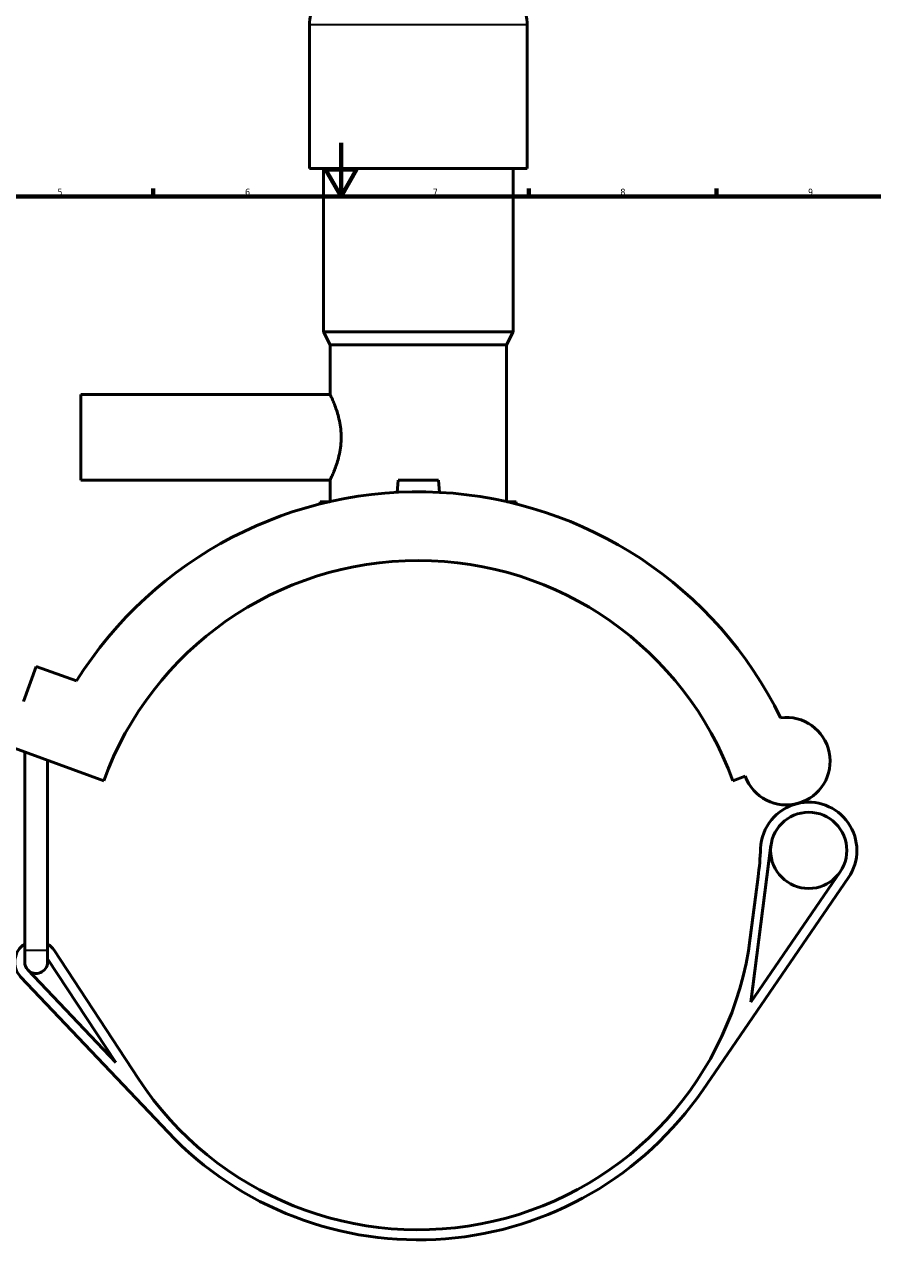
# Model space of a CAD drawing. Header units: millimetres. Extents: x 0 to 1017, y -235 to 1226.
# Tile 4 of 8: x 302 to 619, y 176 to 638. Entities that reach past the tile are written whole.
import ezdxf

# ---------------------------------------------------------------- set-up
doc = ezdxf.new("R2010")
doc.units = ezdxf.units.MM
for name, color, linetype, lineweight in [('Border (ISO)', 7, 'Continuous', 70), ('Visible (ISO)', 7, 'Continuous', 50), ('Visible Narrow (ISO)', 7, 'Continuous', 35)]:
    doc.layers.add(name, color=color, linetype=linetype, lineweight=lineweight)
doc.styles.add('Note Text (ISO)', font='tahoma.ttf')

# ---------------------------------------------------------------- blocks, each defined once
blk = doc.blocks.new('Borders Default Border')
at = {"layer": 'Border (ISO)'}
for p, q in [((350.42, 574), (350.42, 576.9)), ((490.58, 574), (490.58, 576.9)), ((560.67, 574), (560.67, 576.9))]:
    blk.add_line(p, q, dxfattribs=at)
at = {"layer": 'Border (ISO)', "flags": 128}
for points in [[(420.5, 594), (420.5, 574), (414.73, 584), (426.27, 584), (420.5, 574)], [(20, 20), (20, 574), (821, 574), (821, 20), (20, 20)]]:
    blk.add_lwpolyline(points, dxfattribs=at)
at = {"layer": 'Border (ISO)', "color": 232, "true_color": 0xca0064, "char_height": 2.5, "attachment_point": 7, "style": 'Note Text (ISO)'}
for s, insert in [('5', (314.64, 574.35)), ('6', (384.66, 574.35)), ('7', (454.77, 574.4)), ('8', (524.81, 574.34)), ('9', (594.88, 574.35))]:
    blk.add_mtext(s, dxfattribs=dict(at, insert=insert))

msp = doc.modelspace()

# ---------------------------------------------------------------- linework, layer by layer
at = {"layer": 'Visible (ISO)'}
for p, q in [((408.686, 584.432), (408.686, 638.112)), ((490.019, 584.432), (490.019, 638.112)), ((490.019, 584.432), (408.686, 584.432)), ((413.973, 523.432), (413.973, 584.432)), ((484.733, 523.432), (484.733, 584.432)), ((484.733, 523.432), (413.973, 523.432)), ((416.413, 518.552), (413.973, 523.432)), ((482.293, 518.552), (484.733, 523.432)), ((482.293, 518.552), (416.413, 518.552)), ((416.413, 500.032), (416.413, 518.552)), ((482.293, 460.024), (482.293, 518.552)), ((323.353, 468.032), (323.353, 500.032)), ((323.353, 500.032), (416.413, 500.032)), ((323.353, 468.032), (416.413, 468.032)), ((416.413, 460.024), (416.413, 468.032)), ((441.853, 468.032), (441.453, 463.462)), ((456.853, 468.032), (441.853, 468.032)), ((456.853, 468.032), (457.253, 463.462)), ((416.271, 459.992), (412.753, 459.992)), ((412.753, 459.155), (412.753, 459.992)), ((485.953, 459.992), (482.435, 459.992)), ((485.953, 459.155), (485.953, 459.992)), ((301.933, 385.311), (306.722, 398.467)), ((306.722, 398.467), (321.703, 393.014)), ((291.954, 370.32), (331.891, 355.784)), ((302.42, 292.432), (302.42, 366.511)), ((310.92, 292.432), (310.92, 363.417)), ((566.814, 355.784), (571.422, 357.462)), ((573.497, 273.044), (581.013, 331.568)), ((555.538, 240.222), (609.957, 319.587)), ((576.255, 319.852), (573.335, 297.11)), ((606.864, 321.707), (573.497, 273.044)), ((302.42, 292.432), (302.42, 288.032)), ((310.92, 288.032), (310.92, 292.432)), ((344.854, 244.439), (313.358, 292.422)), ((310.92, 289.302), (336.384, 250.509)), ((300.864, 282.528), (355.914, 224.456)), ((336.384, 250.509), (303.585, 285.108))]:
    msp.add_line(p, q, dxfattribs=at)
msp.add_circle((595.127, 329.755), 14.231, dxfattribs=at)
for centre, radius, start, end in [((422.268, 638.112), 13.582, 147.38758, 180), ((476.438, 638.112), 13.582, 0, 32.61242), ((449.353, 313.032), 150.637, 26.08123, 147.92972), ((449.353, 313.032), 125, 20, 160), ((586.783, 363.052), 16.346, 200, 97.49331), ((595.127, 329.755), 17.981, 104.06913, 177.58735), ((595.127, 329.755), 17.981, 325.56227, 104.06913), ((452.273, 335.774), 125, 352.68191, 357.58735), ((449.353, 313.032), 125, 213.28105, 352.68191), ((306.67, 288.032), 8, 122.08995, 223.46951), ((306.67, 288.032), 8, 33.28105, 57.91005), ((306.67, 288.032), 4.25, 180, 223.46951), ((306.67, 288.032), 4.25, 223.46951, 0), ((449.353, 313.032), 128.75, 223.46951, 325.56227)]:
    msp.add_arc(centre, radius, start, end, dxfattribs=at)
msp.add_open_spline([(416.413, 500.032), (416.413, 500.032), (416.462, 499.932), (416.659, 499.519), (416.808, 499.205), (417.183, 498.383), (417.41, 497.874), (417.898, 496.705), (418.161, 496.046), (418.93, 493.942), (419.494, 492.167), (420.112, 489.22), (420.279, 488.192), (420.503, 486.11), (420.56, 485.057), (420.56, 483.007), (420.503, 481.954), (420.279, 479.872), (420.112, 478.843), (419.494, 475.897), (418.93, 474.121), (418.161, 472.018), (417.898, 471.358), (417.41, 470.19), (417.183, 469.681), (416.808, 468.859), (416.659, 468.545), (416.462, 468.131), (416.413, 468.032), (416.413, 468.032)], degree=3, knots=[2.4569293, 2.4569293, 2.4569293, 2.4569293, 2.7636781, 2.7636781, 3.0704269, 3.0704269, 3.3771757, 3.3771757, 3.6839245, 3.6839245, 4.2988915, 4.2988915, 4.6063751, 4.6063751, 4.9138586, 4.9138586, 5.2213421, 5.2213421, 5.5288257, 5.5288257, 6.1437927, 6.1437927, 6.4505415, 6.4505415, 6.7572903, 6.7572903, 7.0640391, 7.0640391, 7.3707879, 7.3707879, 7.3707879, 7.3707879], dxfattribs=at)
at = {"layer": 'Visible Narrow (ISO)'}
for p, q in [((489.519, 638.112), (409.187, 638.112)), ((302.472, 292.432), (310.868, 292.432))]:
    msp.add_line(p, q, dxfattribs=at)

# ---------------------------------------------------------------- block references
msp.add_blockref('Borders Default Border', (0, 0))

doc.saveas('drawing.dxf')
